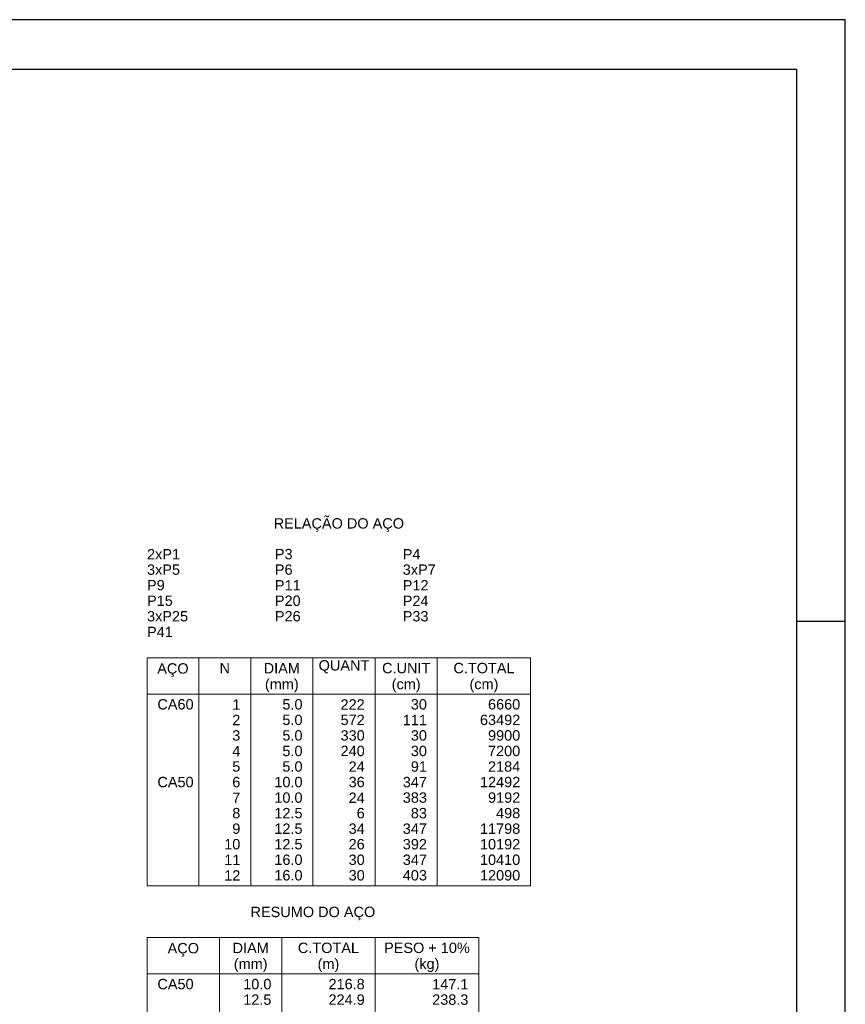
# Model space of a CAD drawing. Header units: millimetres. Extents: x 10 to 1250, y -62 to 528.
# Tile 254 of 256: x 300 to 317, y 352 to 372. Entities that reach past the tile are written whole.
import ezdxf

# ---------------------------------------------------------------- set-up
doc = ezdxf.new("R2010")
doc.units = ezdxf.units.MM
doc.header["$LTSCALE"] = 0.05
doc.layers.add('DT-Relação do aço', color=9, linetype='Continuous', lineweight=5)
doc.layers.add('FOLHA_PADRÃO', color=7, linetype='Continuous')
doc.styles.add('Arial', font='arial.ttf')

# ---------------------------------------------------------------- blocks, each defined once
blk = doc.blocks.new('A2')
at = {"layer": 'FOLHA_PADRÃO', "color": 1}
blk.add_line((59.4, -12.3), (58.4, -12.3), dxfattribs=at)
at = {"layer": 'FOLHA_PADRÃO', "color": 1, "linetype": 'Continuous'}
blk.add_lwpolyline([(0, -42), (59.4, -42), (59.4, 0), (0, 0), (0, -42)], dxfattribs=at)
at = {"layer": 'FOLHA_PADRÃO', "color": 6, "linetype": 'Continuous'}
blk.add_lwpolyline([(1, -1.008), (58.4, -1.008), (58.4, -41.008), (1, -41.008), (1, -1.008)], dxfattribs=at)

msp = doc.modelspace()

# ---------------------------------------------------------------- linework, layer by layer
at = {"layer": 'DT-Relação do aço', "linetype": 'Continuous'}
for p, q in [((302.9545, 359.2347), (310.7911, 359.2347)), ((302.9545, 359.2347), (302.9545, 354.5751)), ((304.0135, 359.2347), (304.0135, 354.5751)), ((305.0725, 359.2347), (305.0725, 354.5751)), ((306.3433, 359.2347), (306.3433, 354.5751)), ((307.6141, 359.2347), (307.6141, 354.5751)), ((308.8849, 359.2347), (308.8849, 354.5751)), ((310.7911, 359.2347), (310.7911, 354.5751)), ((302.9545, 358.4934), (310.7911, 358.4934)), ((302.9545, 354.5751), (310.7911, 354.5751)), ((302.9545, 353.5161), (302.9545, 351.3981)), ((302.9545, 353.5161), (309.7321, 353.5161)), ((304.4371, 353.5161), (304.4371, 351.3981)), ((305.7079, 353.5161), (305.7079, 351.3981)), ((307.6141, 353.5161), (307.6141, 351.3981)), ((309.7321, 353.5161), (309.7321, 351.3981)), ((302.9545, 352.7748), (309.7321, 352.7748))]:
    msp.add_line(p, q, dxfattribs=at)

# ---------------------------------------------------------------- block references
msp.add_blockref('A2', (257.82, 372.2791))

# ---------------------------------------------------------------- texts
at = {"layer": 'DT-Relação do aço', "linetype": 'Continuous', "char_height": 0.2118, "line_spacing_factor": 0.798, "style": 'Arial'}
for s, insert, width, attachment_point in [('RELAÇÃO DO AÇO', (306.8731, 361.812), 5.340655, 8), ('2xP1', (302.9545, 361.2468), 1.352255, 7), ('P3', (305.5667, 361.2468), 0.725664, 7), ('P4', (308.1789, 361.2468), 0.725664, 7), ('3xP5', (302.9545, 360.9291), 1.352255, 7), ('P6', (305.5667, 360.9291), 0.725664, 7), ('3xP7', (308.1789, 360.9291), 1.352255, 7), ('P9', (302.9545, 360.6114), 0.725664, 7), ('P11', (305.5667, 360.6114), 1.055616, 7), ('P12', (308.1789, 360.6114), 1.055616, 7), ('P15', (302.9545, 360.2937), 1.055616, 7), ('P20', (305.5667, 360.2937), 1.055616, 7), ('P24', (308.1789, 360.2937), 1.055616, 7), ('3xP25', (302.9545, 359.976), 1.682208, 7), ('P26', (305.5667, 359.976), 1.055616, 7), ('P33', (308.1789, 359.976), 1.055616, 7), ('P41', (302.9545, 359.6583), 1.055616, 7), ('AÇO', (303.4841, 358.847), 1.285627, 8), ('N', (304.543, 358.917), 0.428446, 8), ('DIAM', (305.7079, 358.917), 1.483193, 8), ('QUANT', (306.9787, 358.917), 2.076471, 8), ('C.UNIT', (308.2495, 358.917), 1.977398, 8), ('C.TOTAL', (309.838, 358.917), 2.505206, 8), ('(mm)', (305.7081, 358.529), 1.383541, 8), ('(cm)', (308.2491, 358.529), 1.185975, 8), ('(cm)', (309.8381, 358.529), 1.185975, 8), ('RESUMO DO AÇO', (306.3431, 353.87), 5.109195, 8), ('DIAM', (305.0725, 353.1984), 1.483193, 8), ('C.TOTAL', (306.661, 353.1984), 2.505206, 8), ('PESO + 10%', (308.6731, 353.1984), 3.512155, 8), ('AÇO', (303.6961, 353.129), 1.285627, 8), ('(mm)', (305.0721, 352.811), 1.383541, 8), ('(m)', (306.6611, 352.811), 0.889337, 8), ('(kg)', (308.6731, 352.811), 1.021723, 8), ('CA50', (303.1663, 352.4571), 1.484062, 7), ('10.0', (305.4961, 352.4571), 1.154689, 9), ('216.8', (307.4023, 352.4571), 1.484642, 9), ('147.1', (309.5203, 352.4571), 1.484642, 9), ('12.5', (305.4961, 352.1394), 1.154689, 9), ('224.9', (307.4023, 352.1394), 1.484642, 9), ('238.3', (309.5203, 352.1394), 1.484642, 9)]:
    msp.add_mtext(s, dxfattribs=dict(at, insert=insert, width=width, attachment_point=attachment_point))
at = {"layer": 'DT-Relação do aço', "color": 9, "linetype": 'Continuous', "char_height": 0.2118, "line_spacing_factor": 0.798, "style": 'Arial'}
for s, insert, width, attachment_point in [('CA60', (303.1663, 358.1757), 1.484062, 7), ('1', (304.8607, 358.1757), 0.329953, 9), ('5.0', (306.1315, 358.1757), 0.824737, 9), ('222', (307.4023, 358.1757), 0.989858, 9), ('30', (308.6731, 358.1757), 0.659905, 9), ('6660', (310.5793, 358.1757), 1.31981, 9), ('2', (304.8607, 357.858), 0.329953, 9), ('5.0', (306.1315, 357.858), 0.824737, 9), ('572', (307.4023, 357.858), 0.989858, 9), ('111', (308.6731, 357.858), 0.989858, 9), ('63492', (310.5793, 357.858), 1.649763, 9), ('3', (304.8607, 357.5403), 0.329953, 9), ('5.0', (306.1315, 357.5403), 0.824737, 9), ('330', (307.4023, 357.5403), 0.989858, 9), ('30', (308.6731, 357.5403), 0.659905, 9), ('9900', (310.5793, 357.5403), 1.31981, 9), ('4', (304.8607, 357.2226), 0.329953, 9), ('5.0', (306.1315, 357.2226), 0.824737, 9), ('240', (307.4023, 357.2226), 0.989858, 9), ('30', (308.6731, 357.2226), 0.659905, 9), ('7200', (310.5793, 357.2226), 1.31981, 9), ('5', (304.8607, 356.9049), 0.329953, 9), ('5.0', (306.1315, 356.9049), 0.824737, 9), ('24', (307.4023, 356.9049), 0.659905, 9), ('91', (308.6731, 356.9049), 0.659905, 9), ('2184', (310.5793, 356.9049), 1.31981, 9), ('CA50', (303.1663, 356.5872), 1.484062, 7), ('6', (304.8607, 356.5872), 0.329953, 9), ('10.0', (306.1315, 356.5872), 1.154689, 9), ('36', (307.4023, 356.5872), 0.659905, 9), ('347', (308.6731, 356.5872), 0.989858, 9), ('12492', (310.5793, 356.5872), 1.649763, 9), ('7', (304.8607, 356.2695), 0.329953, 9), ('10.0', (306.1315, 356.2695), 1.154689, 9), ('24', (307.4023, 356.2695), 0.659905, 9), ('383', (308.6731, 356.2695), 0.989858, 9), ('9192', (310.5793, 356.2695), 1.31981, 9), ('8', (304.8607, 355.9518), 0.329953, 9), ('12.5', (306.1315, 355.9518), 1.154689, 9), ('6', (307.4023, 355.9518), 0.329953, 9), ('83', (308.6731, 355.9518), 0.659905, 9), ('498', (310.5793, 355.9518), 0.989858, 9), ('9', (304.8607, 355.6341), 0.329953, 9), ('12.5', (306.1315, 355.6341), 1.154689, 9), ('34', (307.4023, 355.6341), 0.659905, 9), ('347', (308.6731, 355.6341), 0.989858, 9), ('11798', (310.5793, 355.6341), 1.649763, 9), ('10', (304.8607, 355.3164), 0.659905, 9), ('12.5', (306.1315, 355.3164), 1.154689, 9), ('26', (307.4023, 355.3164), 0.659905, 9), ('392', (308.6731, 355.3164), 0.989858, 9), ('10192', (310.5793, 355.3164), 1.649763, 9), ('11', (304.8607, 354.9987), 0.659905, 9), ('16.0', (306.1315, 354.9987), 1.154689, 9), ('30', (307.4023, 354.9987), 0.659905, 9), ('347', (308.6731, 354.9987), 0.989858, 9), ('10410', (310.5793, 354.9987), 1.649763, 9), ('12', (304.8607, 354.681), 0.659905, 9), ('16.0', (306.1315, 354.681), 1.154689, 9), ('30', (307.4023, 354.681), 0.659905, 9), ('403', (308.6731, 354.681), 0.989858, 9), ('12090', (310.5793, 354.681), 1.649763, 9)]:
    msp.add_mtext(s, dxfattribs=dict(at, insert=insert, width=width, attachment_point=attachment_point))

doc.saveas('drawing.dxf')
